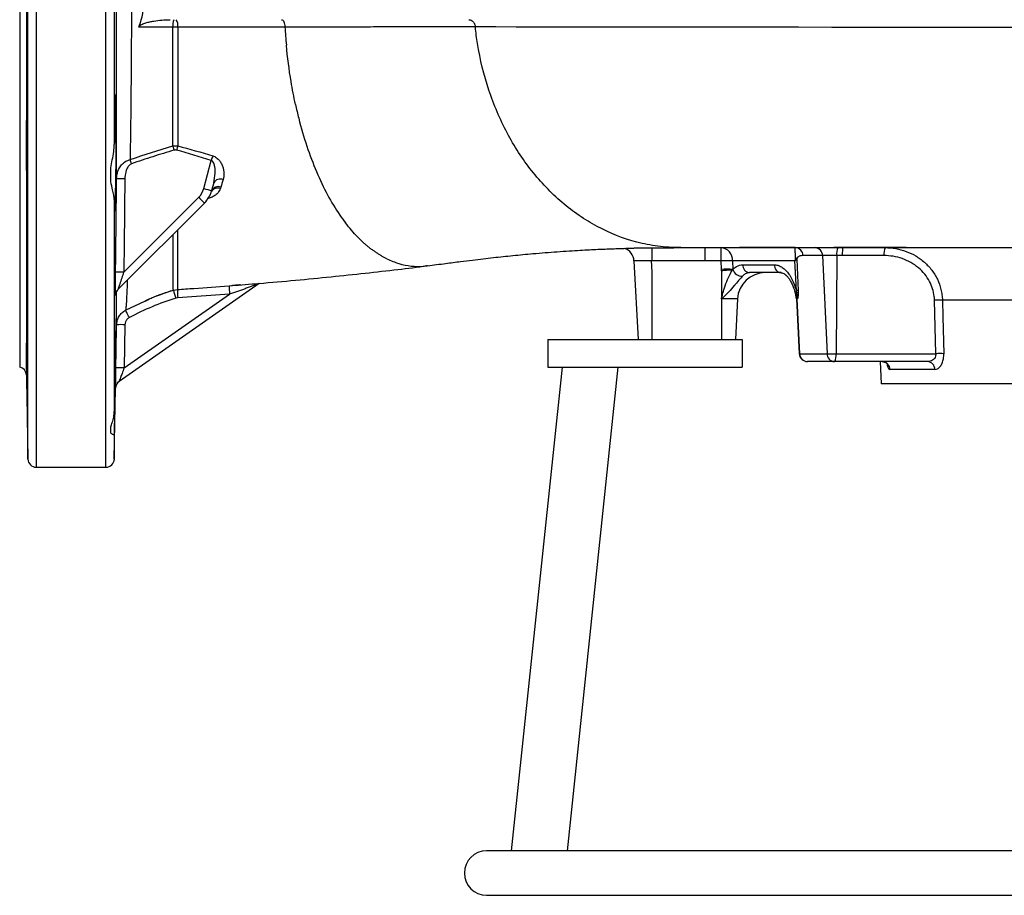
# Model space of a CAD drawing. Header units: millimetres. Extents: x 1681 to 3135, y 857 to 4238.
# Tile 1 of 8: x 1681 to 2390, y 857 to 1487. Entities that reach past the tile are written whole.
import ezdxf

# ---------------------------------------------------------------- set-up
doc = ezdxf.new("R2010")
doc.units = ezdxf.units.MM
doc.header["$LTSCALE"] = 2

msp = doc.modelspace()

# ---------------------------------------------------------------- linework, layer by layer
at = {"color": 8, "linetype": 'Continuous', "lineweight": 25}
for p, q in [((1693.38, 1845.17), (1693.38, 1165.17)), ((1743.59, 1165.17), (1743.59, 1845.11)), ((1687.38, 1171.07), (1687.38, 1839.28)), ((2157.25, 1323.17), (2156.45, 1323.17)), ((1757.67, 1278.13), (1771.49, 1284.66)), ((2240.8, 1286.22), (2240.38, 1286.22)), ((1686.33, 1250.42), (1686.33, 1231.39)), ((2242.45, 1246.86), (2242.76, 1246.86)), ((1749.58, 1188.96), (1749.58, 1171.07))]:
    msp.add_line(p, q, dxfattribs=at)
at = {"color": 7, "linetype": 'Continuous', "lineweight": 25}
for p, q in [((1681.48, 1773.17), (1681.48, 1237.17)), ((1749.58, 1613.05), (1749.58, 1397.3)), ((1686.33, 1605.47), (1686.33, 1404.88)), ((1795.29, 1481.85), (1791.69, 1481.85)), ((1686.33, 1395.96), (1686.33, 1254.12)), ((1813.91, 1365.69), (1819.32, 1385.88)), ((1746.98, 1370.49), (1746.98, 1380.47)), ((1821.12, 1369.78), (1819.63, 1364.22)), ((1826.27, 1366.69), (1825.95, 1365.67)), ((1749.58, 1357.86), (1749.58, 1205.3)), ((1814.46, 1355.25), (1752.17, 1292.97)), ((1756.41, 1305.54), (1810.29, 1359.42)), ((2136.48, 1323.17), (2136.48, 1313.7)), ((2186.26, 1313.7), (2186.26, 1323.17)), ((2239.59, 1323.17), (2199.42, 1323.17)), ((2270.19, 1323.17), (2267.28, 1323.17)), ((2304.23, 1323.17), (2270.19, 1323.17)), ((2123.52, 1313.7), (2126.48, 1257.17)), ((2136.01, 1314.11), (2136.48, 1305.17)), ((2174.44, 1313.7), (2136.48, 1313.7)), ((2186.26, 1313.7), (2174.44, 1313.7)), ((2186.43, 1307.51), (2186.26, 1313.7)), ((2239.4, 1313.7), (2194.44, 1313.7)), ((2194.44, 1313.7), (2194.61, 1307.51)), ((2201.84, 1310.86), (2224.5, 1310.86)), ((2240.41, 1292.37), (2239.4, 1313.7)), ((2259.19, 1317.49), (2245.18, 1317.49)), ((2269.41, 1317.49), (2259.19, 1317.49)), ((2259.19, 1317.49), (2262.49, 1246.86)), ((2269.41, 1317.49), (2268.93, 1246.86)), ((2273.36, 1317.49), (2269.41, 1317.49)), ((2303.45, 1317.49), (2273.36, 1317.49)), ((1974.55, 1310.2), (1974.94, 1310.26)), ((2136.48, 1305.17), (2136.48, 1257.17)), ((2186.48, 1306.5), (2186.43, 1307.51)), ((2186.48, 1306.5), (2186.48, 1286.22)), ((2194.61, 1307.51), (2194.59, 1307.45)), ((2229.4, 1305.17), (2206.75, 1305.17)), ((1853.7, 1297.42), (1753.03, 1226.93)), ((1756.66, 1236.66), (1832.55, 1289.8)), ((1792.05, 1292.52), (1794.93, 1293.07)), ((1792.05, 1292.52), (1792.05, 1292.81)), ((1832.55, 1289.8), (1795.26, 1287.16)), ((1832.14, 1295.69), (1834.71, 1295.9)), ((2240.76, 1290.72), (2240.41, 1292.37)), ((1750.48, 1288.87), (1750.41, 1288.8)), ((1795.26, 1287.16), (1793.82, 1286.89)), ((2198, 1286.22), (2186.48, 1286.22)), ((2186.48, 1286.22), (2186.48, 1257.17)), ((2198, 1286.22), (2196.48, 1257.17)), ((2240.38, 1286.22), (2242.45, 1246.86)), ((2240.8, 1286.22), (2242.76, 1246.86)), ((2241.25, 1286.22), (2240.8, 1286.22)), ((2340.78, 1246.86), (2339.82, 1285.27)), ((1757.2, 1267.7), (1756.66, 1236.66)), ((2061.48, 1257.17), (2201.48, 1257.17)), ((2061.48, 1257.17), (2061.48, 1237.17)), ((2201.48, 1257.17), (2201.48, 1237.17)), ((2242.76, 1246.86), (2262.49, 1246.86)), ((2248.45, 1241.17), (2248.44, 1241.17)), ((2267.83, 1241.17), (2248.45, 1241.17)), ((2262.49, 1246.86), (2268.93, 1246.86)), ((2268.15, 1241.17), (2267.83, 1241.17)), ((2334.93, 1241.17), (2268.15, 1241.17)), ((2268.93, 1246.86), (2340.78, 1246.86)), ((2300.64, 1241.17), (2301.48, 1225.17)), ((2071.82, 1237.17), (2035.25, 889.17)), ((2061.48, 1237.17), (2201.48, 1237.17)), ((2112.04, 1237.17), (2075.47, 889.17)), ((2340.03, 1235.49), (2307.84, 1235.49)), ((1686.33, 1231.39), (1687.38, 1171.07)), ((1749.58, 1171.07), (1750.48, 1222.12)), ((2521.48, 1225.17), (2301.48, 1225.17)), ((1746.98, 1190), (1746.98, 1194.14)), ((1693.38, 1165.17), (1743.59, 1165.17)), ((3105.48, 889.17), (2017.48, 889.17)), ((2017.48, 857.17), (3105.48, 857.17))]:
    msp.add_line(p, q, dxfattribs=at)
at = {"color": 8, "linetype": 'Continuous', "lineweight": 25, "flags": 128}
for points in [[(2406.48, 1481.49), (2373.02, 1481.51), (2340.04, 1481.55), (2315.02, 1481.59), (2290.38, 1481.62), (2265.97, 1481.66), (2242.03, 1481.69), (2211.01, 1481.72), (2180.94, 1481.76), (2151.96, 1481.79), (2123.36, 1481.82), (2096.06, 1481.85), (2070.18, 1481.88), (2054.12, 1481.89), (2038.71, 1481.91), (2024.02, 1481.92), (2009.38, 1481.94), (2009.38, 1481.94), (2009.38, 1481.94)], [(1750.54, 1222.91), (1750.53, 1222.82), (1750.48, 1222.12)]]:
    msp.add_lwpolyline(points, dxfattribs=at)
at = {"color": 7, "linetype": 'Continuous', "lineweight": 25, "flags": 128}
for points in [[(1792.66, 1393.32), (1792.54, 1393.72), (1792.42, 1394.11), (1792.31, 1394.51), (1792.2, 1394.89), (1792.09, 1395.27), (1791.98, 1395.64), (1791.88, 1395.99), (1791.78, 1396.34)], [(1762, 1383.49), (1761.86, 1383.9), (1761.72, 1384.3), (1761.58, 1384.69), (1761.44, 1385.08), (1761.31, 1385.46), (1761.18, 1385.83), (1761.05, 1386.19), (1760.93, 1386.53)], [(1810.29, 1359.42), (1811.1, 1358.6), (1811.89, 1357.82), (1812.61, 1357.1), (1813.24, 1356.47), (1813.76, 1355.95), (1814.14, 1355.56), (1814.38, 1355.33), (1814.46, 1355.25)], [(2240.63, 1314.8), (2241.44, 1297.52), (2241.69, 1292.37)], [(2345.52, 1285.27), (2345.82, 1273.29), (2346.49, 1246.86)], [(1760.4, 1272.92), (1759.88, 1273.91), (1759.38, 1274.86), (1758.92, 1275.74), (1758.51, 1276.52), (1758.17, 1277.16), (1757.91, 1277.66), (1757.74, 1277.99), (1757.67, 1278.13)], [(1750.72, 1236.68), (1750.93, 1248.68), (1751.26, 1267.72)]]:
    msp.add_lwpolyline(points, dxfattribs=at)
at = {"color": 7, "linetype": 'Continuous', "lineweight": 25}
for centre, radius, start, end in [((1803.56, 1483.06), 11.92, 159.81668, 185.82135), ((1787.64, 1483.01), 7.73, 351.31839, 32.55604), ((2121.81, 1304.86), 339.18, 164.34568, 164.87865), ((2123.82, 1287.7), 319.94, 161.50477, 162.12803), ((1754.52, 1247.74), 125.04, 88.80036, 91.5155), ((1825.76, 1367.27), 5.27, 66.71847, 151.55821), ((1800.39, 1369.32), 14, 314.99859, 345.00161), ((1859.03, 1528.48), 168.92, 254.50738, 256.51188), ((1800.31, 1369.39), 20, 314.99859, 345.00161), ((1823.93, 1360.89), 5.18, 67.06172, 151.03452), ((1824.31, 1361.83), 5.25, 68.02175, 152.92252), ((2113.53, 1313.17), 10, 3, 71.74527), ((2185.32, 1314.1), 9.12, 357.47638, 84.12539), ((2239.4, 1317.39), 5.78, 0.9477, 88.0832), ((2253.53, 1317.52), 5.66, 359.68086, 86.75715), ((2280.7, 1318.83), 11.37, 157.54433, 186.79242), ((2314.74, 1318.83), 11.37, 157.54478, 186.79138), ((2190.35, 1190.84), 122.93, 88.09328, 91.90672), ((2207.31, 1310.62), 5.47, 177.4765, 264.1248), ((2229.96, 1310.62), 5.47, 177.4765, 264.1248), ((2236.07, 1313.12), 4.86, 20.25256, 43.47832), ((1753.45, 1180.98), 124.6, 88.63876, 91.36354), ((2190.52, 1184.65), 122.93, 88.09329, 91.90671), ((2201.48, 1309.89), 7.31, 199.51746, 270.46376), ((2217.98, 1285.17), 20, 90, 177), ((1756.41, 1288.72), 6, 135.00234, 153.99209), ((1756.48, 1288.8), 5.99, 134.99231, 153.23852), ((2076.09, 1378.38), 296.73, 196.8178, 197.95683), ((1964.81, 1299.44), 170, 182.14999, 184.14184), ((1994.05, 1303.93), 162.12, 182.91153, 185.00016), ((2220.41, 1285.17), 20, 3, 18.86869), ((2243.11, 1288.91), 2.97, 142.46107, 161.48388), ((2219.85, 1285.18), 20.97, 2.84704, 12.87667), ((2241.05, 1254.47), 37.9, 89.03482, 90.96518), ((2239.33, 1285.47), 5.44, 63.68377, 74.80068), ((2342.67, 1211.25), 74.07, 87.7952, 92.2048), ((1753.9, 1162.47), 105.28, 88.20321, 91.43568), ((2248.44, 1247.17), 6, 183, 270), ((2248.6, 1247.01), 5.84, 181.48532, 268.61099), ((2268.15, 1246.83), 5.66, 179.68086, 266.75595), ((2257.64, 1245.51), 11.37, 337.54602, 6.79105), ((2301.93, 1235.26), 5.91, 2.1899, 89.27518), ((2334.48, 1235.64), 5.55, 358.40865, 85.29335), ((2343.63, 1173.13), 73.79, 87.78056, 92.21944), ((1680.33, 1231.29), 6, 1, 78.90219), ((1753.36, 1131.64), 105.08, 88.20008, 91.43881), ((1756.48, 1222.01), 6, 125.00022, 178.98115), ((1756.47, 1222.01), 6, 124.99887, 171.37377), ((1693.38, 1171.17), 6, 181, 270), ((1743.59, 1171.17), 6, 270, 359), ((2017.48, 873.17), 16, 90, 270)]:
    msp.add_arc(centre, radius, start, end, dxfattribs=at)
at = {"color": 8, "linetype": 'Continuous', "lineweight": 25}
for centre, start, end in [((1756.41, 1288.72), 153.9943, 179.25303), ((1756.48, 1288.8), 153.23108, 179.24248)]:
    msp.add_arc(centre, 6, start, end, dxfattribs=at)
at = {"color": 7, "linetype": 'Continuous', "lineweight": 25}
for points, knots in [([(1751.22, 1372.74), (1751.22, 1378.57), (1751.21, 1390.25), (1751.21, 1408.9), (1751.21, 1427.84), (1751.2, 1447), (1751.2, 1466.17), (1751.2, 1485.62), (1751.2, 1505.32), (1751.2, 1525.17), (1751.2, 1545.05), (1751.2, 1564.64), (1751.21, 1583.85), (1751.21, 1602.51), (1751.21, 1620.61), (1751.22, 1631.94), (1751.22, 1637.61)], [0, 0, 0, 0, 0.07384, 0.147822, 0.221661, 0.291126, 0.360832, 0.430537, 0.500001, 0.57103, 0.642319, 0.713608, 0.784641, 0.856383, 0.928256, 1, 1, 1, 1]), ([(1760.93, 1623.82), (1761.04, 1616.75), (1761.25, 1602.62), (1761.49, 1581.61), (1761.67, 1561.69), (1761.79, 1543.07), (1761.87, 1524.18), (1761.9, 1505.31), (1761.87, 1486.59), (1761.8, 1468.11), (1761.68, 1449.89), (1761.53, 1432.6), (1761.35, 1416.35), (1761.15, 1401.06), (1761.01, 1391.37), (1760.93, 1386.53)], [0, 0, 0, 0, 0.0978091, 0.1956167, 0.2715703, 0.3477972, 0.424022, 0.4999723, 0.5742469, 0.6487778, 0.723311, 0.7975882, 0.8650272, 0.9325598, 1, 1, 1, 1]), ([(1767.19, 1481.81), (1767.82, 1483.58), (1769.45, 1488.17), (1771, 1496.03), (1770.87, 1502.09), (1770.8, 1505.17)], [0, 0, 0, 0, 0.237645, 0.613068, 1, 1, 1, 1]), ([(1767.19, 1481.81), (1767.28, 1482.05), (1767.43, 1482.26), (1767.76, 1482.64), (1767.95, 1482.81), (1768.54, 1483.27), (1768.98, 1483.53), (1770.31, 1484.21), (1771.24, 1484.56), (1773.14, 1485.16), (1774.11, 1485.42), (1776.04, 1485.86), (1777.01, 1486.05), (1779.92, 1486.54), (1781.87, 1486.77), (1785.79, 1487.09), (1787.76, 1487.17), (1789.73, 1487.17)], [0, 0, 0, 0, 0.03125, 0.03125, 0.0625, 0.0625, 0.125, 0.125, 0.25, 0.25, 0.375, 0.375, 0.5, 0.5, 0.75, 0.75, 1, 1, 1, 1]), ([(1791.69, 1481.85), (1785.57, 1481.84), (1779.44, 1481.83), (1773.32, 1481.82), (1771.28, 1481.82), (1769.23, 1481.81), (1767.19, 1481.81)], [0.00000001, 0.00000001, 0.00000001, 0.00000001, 0.0092446, 0.0092446, 0.0092446, 0.01232939, 0.01232939, 0.01232939, 0.01232939]), ([(1791.78, 1396.34), (1791.77, 1402.87), (1791.75, 1416), (1791.72, 1437.12), (1791.7, 1459.11), (1791.69, 1474.24), (1791.69, 1481.85)], [0, 0, 0, 0, 0.247192, 0.497217, 0.747075, 1, 1, 1, 1]), ([(1795.29, 1481.85), (1795.28, 1474.33), (1795.27, 1459.19), (1795.26, 1437.29), (1795.24, 1416.1), (1795.22, 1402.98), (1795.21, 1396.38)], [0, 0, 0, 0, 0.249846, 0.5028185, 0.7499713, 1, 1, 1, 1]), ([(1872.38, 1481.89), (1868.7, 1481.89), (1857.64, 1481.88), (1838.74, 1481.87), (1816.69, 1481.86), (1802.05, 1481.85), (1795.29, 1481.85)], [0, 0, 0, 0, 0.148423, 0.44539, 0.743643, 1, 1, 1, 1]), ([(1870, 1487.17), (1870.29, 1487.17), (1870.58, 1487.04), (1871.13, 1486.52), (1871.38, 1486.14), (1871.81, 1485.18), (1871.99, 1484.6), (1872.26, 1483.31), (1872.35, 1482.61), (1872.38, 1481.89)], [0, 0, 0, 0, 0.25, 0.25, 0.5, 0.5, 0.75, 0.75, 1, 1, 1, 1]), ([(2009.38, 1481.94), (2009.09, 1481.94), (2008.8, 1481.94), (2008.22, 1481.94), (2007.36, 1481.94), (2005.32, 1481.94), (2001.2, 1481.94), (1997.59, 1481.94), (1990.24, 1481.93), (1985.2, 1481.93), (1974.82, 1481.93), (1969.49, 1481.93), (1961.26, 1481.93), (1958.48, 1481.93), (1952.85, 1481.92), (1949.99, 1481.92), (1941.33, 1481.92), (1935.44, 1481.92), (1926.42, 1481.91), (1923.39, 1481.91), (1917.25, 1481.91), (1914.16, 1481.91), (1904.78, 1481.9), (1898.44, 1481.9), (1888.78, 1481.9), (1885.53, 1481.89), (1880.63, 1481.89), (1878.17, 1481.89), (1875.28, 1481.89), (1874.04, 1481.89), (1873.21, 1481.89), (1872.79, 1481.89), (1872.38, 1481.89)], [0, 0, 0, 0, 0.007812, 0.007812, 0.015625, 0.03125, 0.0625, 0.125, 0.125, 0.25, 0.25, 0.375, 0.375, 0.4375, 0.4375, 0.5, 0.5, 0.625, 0.625, 0.6875, 0.6875, 0.75, 0.75, 0.875, 0.875, 0.9375, 0.9375, 0.96875, 0.984375, 0.992188, 0.992188, 1, 1, 1, 1]), ([(2004.77, 1487.17), (2005.33, 1487.17), (2005.89, 1487.04), (2006.93, 1486.53), (2007.42, 1486.15), (2008.26, 1485.2), (2008.61, 1484.63), (2009.13, 1483.35), (2009.3, 1482.65), (2009.38, 1481.94)], [0, 0, 0, 0, 0.25, 0.25, 0.5, 0.5, 0.75, 0.75, 1, 1, 1, 1]), ([(2156.45, 1323.17), (2151.15, 1323.17), (2140.69, 1323.87), (2120.44, 1327.85), (2096.62, 1337.33), (2071.12, 1354.92), (2049.22, 1377.83), (2031.47, 1405.18), (2018.28, 1436.09), (2011.86, 1462.35), (2009.8, 1477.92), (2009.38, 1481.94)], [0.3976726, 0.3976726, 0.3976726, 0.3976726, 0.4118626, 0.4260526, 0.4544325, 0.4828125, 0.5111924, 0.5395724, 0.5679523, 0.5963323, 0.6060914, 0.6060914, 0.6060914, 0.6060914]), ([(2157.25, 1323.17), (2162.07, 1323.17), (2171.87, 1323.17), (2187.52, 1323.17), (2204.83, 1323.17), (2223.63, 1323.17), (2243.9, 1323.17), (2265.54, 1323.17), (2288.47, 1323.17), (2312.6, 1323.17), (2337.98, 1323.17), (2364.65, 1323.17), (2392.67, 1323.17), (2421.66, 1323.17), (2450.67, 1323.17), (2478.68, 1323.17), (2505.1, 1323.17), (2529.83, 1323.17), (2552.75, 1323.17), (2573.7, 1323.17), (2592.54, 1323.17), (2609.26, 1323.17), (2624.69, 1323.17), (2639.78, 1323.17), (2655.36, 1323.17), (2673.48, 1323.17), (2694.19, 1323.17), (2717.49, 1323.17), (2741.52, 1323.17), (2766.11, 1323.17), (2790.99, 1323.17), (2815.66, 1323.17), (2839.67, 1323.17), (2862.66, 1323.17), (2884.44, 1323.17), (2904.85, 1323.17), (2923.7, 1323.17), (2939.99, 1323.17), (2953.92, 1323.17), (2965.71, 1323.17), (2976.12, 1323.17), (2984.44, 1323.17), (2990.82, 1323.17), (2995.67, 1323.17), (2999.59, 1323.17), (3002.85, 1323.17), (3005.56, 1323.18), (3007.88, 1323.19), (3009.86, 1323.21), (3011.66, 1323.25), (3013.41, 1323.32), (3014.95, 1323.4), (3016.19, 1323.49), (3017.39, 1323.58), (3019.7, 1323.78), (3023.34, 1324.21), (3028.87, 1325.06), (3036.49, 1326.69), (3045.72, 1329.46), (3053.95, 1332.75), (3060.58, 1335.96), (3065.67, 1338.76), (3070.59, 1341.79), (3075.76, 1345.34), (3081.14, 1349.51), (3086.82, 1354.5), (3092.6, 1360.32), (3098.6, 1367.33), (3104.58, 1375.66), (3110.31, 1385.42), (3115.45, 1396.69), (3119.7, 1409.53), (3122.4, 1424), (3124.83, 1439.83), (3126.83, 1457.08), (3128.08, 1471.12), (3128.38, 1479.4), (3128.46, 1481.46)], [0, 0, 0, 0, 0.017336, 0.035186, 0.053501, 0.07228, 0.091509, 0.111162, 0.131191, 0.151563, 0.172302, 0.193456, 0.215084, 0.237266, 0.259107, 0.27958, 0.298728, 0.316562, 0.33305, 0.34815, 0.361702, 0.373647, 0.384231, 0.395037, 0.406369, 0.41823, 0.434868, 0.452457, 0.471016, 0.490578, 0.511185, 0.532644, 0.554408, 0.576433, 0.598689, 0.621146, 0.643778, 0.666557, 0.685781, 0.705064, 0.724386, 0.743759, 0.758981, 0.773242, 0.786211, 0.797895, 0.809616, 0.819675, 0.828064, 0.834781, 0.839833, 0.84327, 0.843908, 0.844616, 0.846504, 0.849154, 0.852624, 0.858567, 0.865933, 0.873375, 0.877684, 0.881879, 0.885962, 0.890254, 0.89554, 0.900735, 0.906656, 0.913309, 0.920706, 0.928856, 0.937777, 0.947485, 0.958022, 0.969561, 0.982107, 0.995556, 1, 1, 1, 1]), ([(1749.58, 1357.86), (1749.59, 1357.17), (1749.6, 1356.52), (1749.62, 1355.3), (1749.64, 1354.72), (1749.67, 1353.14), (1749.69, 1352.25), (1749.74, 1351.18), (1749.75, 1350.87), (1749.78, 1350.33), (1749.8, 1350.1), (1749.84, 1349.57), (1749.88, 1349.41), (1749.93, 1349.43), (1749.95, 1349.48), (1749.98, 1349.69), (1750, 1349.84), (1750.06, 1350.42), (1750.09, 1350.98), (1750.15, 1352.1), (1750.17, 1352.52), (1750.21, 1353.44), (1750.23, 1353.94), (1750.29, 1355.58), (1750.33, 1356.82), (1750.39, 1358.91), (1750.41, 1359.64), (1750.45, 1361.19), (1750.47, 1362), (1750.53, 1364.52), (1750.56, 1366.31), (1750.62, 1369.15), (1750.63, 1370.12), (1750.67, 1372.12), (1750.68, 1373.15), (1750.73, 1376.29), (1750.76, 1378.44), (1750.82, 1382.83), (1750.84, 1385.07), (1750.88, 1389.66), (1750.9, 1391.94), (1750.93, 1396.47), (1750.94, 1398.72), (1750.95, 1402.08), (1750.96, 1403.19), (1750.96, 1405.36), (1750.96, 1406.43), (1750.96, 1409.58), (1750.96, 1411.61), (1750.95, 1414.53), (1750.94, 1415.49), (1750.93, 1417.33), (1750.92, 1418.22), (1750.91, 1419.95), (1750.9, 1420.78), (1750.88, 1422.38), (1750.87, 1423.14), (1750.84, 1425.31), (1750.82, 1426.61), (1750.78, 1428.32), (1750.76, 1428.86), (1750.73, 1429.85), (1750.72, 1430.29), (1750.67, 1431.51), (1750.63, 1432.13), (1750.58, 1432.81), (1750.56, 1432.99), (1750.53, 1433.26), (1750.51, 1433.35), (1750.45, 1433.48), (1750.41, 1433.37), (1750.35, 1432.94), (1750.33, 1432.75), (1750.29, 1432.28), (1750.27, 1431.99), (1750.21, 1431.01), (1750.17, 1430.19), (1750.11, 1428.7), (1750.09, 1428.16), (1750.06, 1426.99), (1750.04, 1426.36), (1749.98, 1424.38), (1749.95, 1422.92), (1749.89, 1420.53), (1749.88, 1419.7), (1749.84, 1417.96), (1749.83, 1417.06), (1749.78, 1414.28), (1749.75, 1412.34), (1749.71, 1409.29), (1749.7, 1408.26), (1749.67, 1406.14), (1749.66, 1405.05), (1749.62, 1401.77), (1749.6, 1399.55), (1749.58, 1397.3)], [0, 0, 0, 0, 0.015625, 0.015625, 0.03125, 0.03125, 0.0625, 0.0625, 0.078125, 0.078125, 0.09375, 0.09375, 0.125, 0.125, 0.140625, 0.140625, 0.15625, 0.15625, 0.1875, 0.1875, 0.203125, 0.203125, 0.21875, 0.21875, 0.25, 0.25, 0.265625, 0.265625, 0.28125, 0.28125, 0.3125, 0.3125, 0.328125, 0.328125, 0.34375, 0.34375, 0.375, 0.375, 0.40625, 0.40625, 0.4375, 0.4375, 0.46875, 0.46875, 0.484375, 0.484375, 0.5, 0.5, 0.53125, 0.53125, 0.546875, 0.546875, 0.5625, 0.5625, 0.578125, 0.578125, 0.59375, 0.59375, 0.625, 0.625, 0.640625, 0.640625, 0.65625, 0.65625, 0.6875, 0.6875, 0.703125, 0.703125, 0.71875, 0.71875, 0.75, 0.75, 0.765625, 0.765625, 0.78125, 0.78125, 0.8125, 0.8125, 0.828125, 0.828125, 0.84375, 0.84375, 0.875, 0.875, 0.890625, 0.890625, 0.90625, 0.90625, 0.9375, 0.9375, 0.953125, 0.953125, 0.96875, 0.96875, 1, 1, 1, 1]), ([(1879.94, 1426.22), (1880.68, 1422.85), (1884.75, 1405.57), (1894.36, 1376.64), (1906.93, 1353.32), (1914.6, 1342.74), (1916.01, 1340.91)], [0.50494147, 0.50494147, 0.50494147, 0.50494147, 0.51172625, 0.54010621, 0.56848616, 0.57473713, 0.57473713, 0.57473713, 0.57473713]), ([(1686.33, 1404.88), (1686.33, 1406.1), (1686.34, 1407.24), (1686.36, 1408.8), (1686.36, 1409.3), (1686.37, 1410.24), (1686.38, 1410.7), (1686.4, 1411.96), (1686.42, 1412.68), (1686.45, 1413.59), (1686.46, 1413.86), (1686.48, 1414.34), (1686.49, 1414.55), (1686.52, 1415.08), (1686.54, 1415.3), (1686.59, 1415.47), (1686.62, 1415.41), (1686.67, 1415.04), (1686.69, 1414.73), (1686.73, 1414.05), (1686.74, 1413.8), (1686.77, 1413.22), (1686.78, 1412.9), (1686.82, 1411.86), (1686.84, 1411.05), (1686.88, 1409.66), (1686.89, 1409.17), (1686.92, 1408.15), (1686.93, 1407.62), (1686.96, 1405.95), (1686.98, 1404.76), (1687.02, 1402.19), (1687.04, 1400.86), (1687.06, 1398.79), (1687.07, 1398.09), (1687.08, 1396.67), (1687.09, 1395.94), (1687.11, 1393.75), (1687.12, 1392.29), (1687.13, 1390.1), (1687.14, 1389.37), (1687.14, 1387.9), (1687.15, 1387.17), (1687.15, 1385.01), (1687.15, 1383.61), (1687.15, 1380.9), (1687.15, 1379.58), (1687.14, 1377.12), (1687.14, 1375.97), (1687.12, 1374.37), (1687.12, 1373.85), (1687.11, 1372.88), (1687.1, 1372.42), (1687.08, 1371.13), (1687.07, 1370.38), (1687.05, 1369.43), (1687.04, 1369.14), (1687.02, 1368.64), (1687.01, 1368.42), (1686.98, 1367.85), (1686.96, 1367.6), (1686.92, 1367.38), (1686.89, 1367.4), (1686.86, 1367.64), (1686.85, 1367.75), (1686.82, 1368.04), (1686.81, 1368.22), (1686.77, 1368.85), (1686.74, 1369.4), (1686.71, 1370.4), (1686.69, 1370.77), (1686.67, 1371.56), (1686.65, 1371.98), (1686.62, 1373.33), (1686.59, 1374.33), (1686.54, 1376.52), (1686.52, 1377.72), (1686.48, 1380.23), (1686.46, 1381.54), (1686.43, 1383.6), (1686.42, 1384.31), (1686.4, 1385.73), (1686.4, 1386.45), (1686.37, 1388.61), (1686.36, 1390.07), (1686.35, 1392.28), (1686.34, 1393.02), (1686.33, 1394.5), (1686.33, 1395.23), (1686.33, 1395.96)], [0, 0, 0, 0, 0.03125, 0.03125, 0.046875, 0.046875, 0.0625, 0.0625, 0.09375, 0.09375, 0.109375, 0.109375, 0.125, 0.125, 0.15625, 0.15625, 0.1875, 0.1875, 0.21875, 0.21875, 0.234375, 0.234375, 0.25, 0.25, 0.28125, 0.28125, 0.296875, 0.296875, 0.3125, 0.3125, 0.34375, 0.34375, 0.375, 0.375, 0.390625, 0.390625, 0.40625, 0.40625, 0.4375, 0.4375, 0.453125, 0.453125, 0.46875, 0.46875, 0.5, 0.5, 0.53125, 0.53125, 0.5625, 0.5625, 0.578125, 0.578125, 0.59375, 0.59375, 0.625, 0.625, 0.640625, 0.640625, 0.65625, 0.65625, 0.6875, 0.6875, 0.71875, 0.71875, 0.734375, 0.734375, 0.75, 0.75, 0.78125, 0.78125, 0.796875, 0.796875, 0.8125, 0.8125, 0.84375, 0.84375, 0.875, 0.875, 0.90625, 0.90625, 0.921875, 0.921875, 0.9375, 0.9375, 0.96875, 0.96875, 0.984375, 0.984375, 1, 1, 1, 1]), ([(1686.33, 1395.96), (1686.31, 1398.53), (1686.29, 1401.67), (1686.32, 1404.39), (1686.33, 1404.88)], [0, 0, 0, 0, 0.818659, 1, 1, 1, 1]), ([(1746.98, 1380.47), (1747.36, 1382.39), (1748.12, 1386.27), (1749.28, 1391.93), (1749.49, 1395.63), (1749.58, 1397.3)], [0, 0, 0, 0, 0.350151, 0.707159, 1, 1, 1, 1]), ([(1791.78, 1396.34), (1792.48, 1396.43), (1793.62, 1396.58), (1794.77, 1396.44), (1795.21, 1396.38)], [0, 0, 0, 0, 0.6133704, 1, 1, 1, 1]), ([(1792.66, 1393.32), (1787.51, 1391.79), (1777.23, 1388.72), (1767.07, 1385.24), (1762, 1383.49)], [0, 0, 0, 0, 0.500202, 1, 1, 1, 1]), ([(1794.37, 1393.34), (1794.15, 1393.39), (1793.58, 1393.51), (1793.01, 1393.39), (1792.66, 1393.32)], [0, 0, 0, 0, 0.388108, 1, 1, 1, 1]), ([(1820.41, 1389.19), (1820.89, 1389.04), (1821.36, 1388.85), (1822.25, 1388.4), (1822.68, 1388.14), (1823.48, 1387.57), (1823.85, 1387.26), (1824.54, 1386.6), (1824.86, 1386.25), (1825.75, 1385.19), (1826.24, 1384.43), (1827.06, 1382.88), (1827.39, 1382.09), (1827.91, 1380.51), (1828.1, 1379.72), (1828.36, 1378.13), (1828.42, 1377.35), (1828.45, 1375.04), (1828.26, 1373.55), (1827.84, 1372.11)], [0, 0, 0, 0, 0.0625, 0.0625, 0.125, 0.125, 0.1875, 0.1875, 0.25, 0.25, 0.375, 0.375, 0.5, 0.5, 0.625, 0.625, 0.75, 0.75, 1, 1, 1, 1]), ([(1751.22, 1372.74), (1751.28, 1373.69), (1751.45, 1376.37), (1752.81, 1380.1), (1755.35, 1383.56), (1758.08, 1385.67), (1760.17, 1386.3), (1760.93, 1386.53)], [0, 0, 0, 0, 0.1603435, 0.4532612, 0.6507158, 0.8721629, 1, 1, 1, 1]), ([(1762, 1383.49), (1761.61, 1383.31), (1760.47, 1382.75), (1759.15, 1381.03), (1757.77, 1378.05), (1757.21, 1375.19), (1757.15, 1373.16), (1757.14, 1372.75)], [0, 0, 0, 0, 0.103891, 0.306372, 0.507148, 0.901548, 1, 1, 1, 1]), ([(1821.12, 1369.78), (1821.59, 1372.07), (1822.36, 1375.82), (1822.13, 1380.63), (1821.39, 1383.57), (1820.48, 1385.12), (1819.72, 1385.72), (1819.4, 1385.85), (1819.32, 1385.88)], [0, 0, 0, 0, 0.419801, 0.687264, 0.844179, 0.941782, 0.986382, 1, 1, 1, 1]), ([(1749.58, 1357.86), (1749.5, 1358.89), (1749.32, 1360.98), (1748.23, 1365.12), (1747.45, 1368.5), (1746.98, 1370.49)], [0, 0, 0, 0, 0.2859, 0.578839, 1, 1, 1, 1]), ([(1750.48, 1305.54), (1750.53, 1309.54), (1750.77, 1329.54), (1751.02, 1351.94), (1751.19, 1370.34), (1751.22, 1372.74)], [0, 0, 0, 0, 0.178558, 0.892789, 1, 1, 1, 1]), ([(1825.95, 1365.67), (1825.42, 1364.55), (1824.68, 1363), (1822.7, 1361.14), (1820.7, 1359.8), (1818.4, 1358.79), (1816.9, 1358.35), (1816.4, 1358.2)], [0, 0, 0, 0, 0.3252412, 0.4488344, 0.6699871, 0.8913217, 1, 1, 1, 1]), ([(1939.11, 1318.89), (1938.79, 1319.1), (1938.15, 1319.52), (1937.18, 1320.17), (1936.22, 1320.85), (1935.25, 1321.55), (1934.29, 1322.27), (1933.33, 1323.02), (1932.36, 1323.79), (1931.4, 1324.59), (1930.43, 1325.41), (1929.47, 1326.25), (1928.51, 1327.12), (1927.55, 1328.01), (1926.59, 1328.93), (1925.63, 1329.87), (1925, 1330.52), (1924.68, 1330.84)], [0, 0, 0, 0, 0.064872, 0.130001, 0.195386, 0.261028, 0.326925, 0.393079, 0.45949, 0.526156, 0.593079, 0.660258, 0.727694, 0.795386, 0.863334, 0.931539, 1, 1, 1, 1]), ([(1945.77, 1315.13), (1945.45, 1315.28), (1944.81, 1315.6), (1943.86, 1316.1), (1942.91, 1316.61), (1941.96, 1317.15), (1941.01, 1317.71), (1940.06, 1318.28), (1939.43, 1318.69), (1939.11, 1318.89)], [0, 0, 0, 0, 0.142126, 0.284496, 0.427109, 0.569967, 0.713068, 0.856412, 1, 1, 1, 1]), ([(1974.95, 1310.08), (1979.31, 1310.66), (1987.37, 1311.74), (1998.15, 1313.12), (2007.12, 1314.24), (2014.94, 1315.17), (2024.64, 1316.28), (2036.62, 1317.55), (2049.02, 1318.71), (2059.66, 1319.6), (2068.39, 1320.26), (2076.78, 1320.83), (2084.49, 1321.3), (2091.33, 1321.66), (2096.88, 1321.93), (2101.88, 1322.15), (2106.49, 1322.33), (2111.37, 1322.5), (2116.39, 1322.66), (2120.06, 1322.77), (2122.67, 1322.87), (2123.86, 1322.92), (2124.56, 1322.95), (2125.12, 1322.99), (2125.52, 1323.03), (2125.76, 1323.06), (2125.89, 1323.1), (2125.83, 1323.11), (2125.81, 1323.11)], [0, 0, 0, 0, 0.077975, 0.143798, 0.197121, 0.244885, 0.291662, 0.381956, 0.476816, 0.535584, 0.59538, 0.656112, 0.712011, 0.76011, 0.803555, 0.833896, 0.870713, 0.90903, 0.93678, 0.963875, 0.97415, 0.978047, 0.981406, 0.984609, 0.988092, 0.992204, 0.997167, 1, 1, 1, 1]), ([(2125.82, 1323.11), (2126.85, 1323.11), (2130.87, 1323.12), (2138.26, 1323.13), (2148.49, 1323.14), (2160.03, 1323.16), (2172.79, 1323.16), (2181.38, 1323.17), (2185.9, 1323.17)], [0, 0, 0, 0, 0.048837, 0.190325, 0.356275, 0.546464, 0.760895, 1, 1, 1, 1]), ([(2174.44, 1323.17), (2174.44, 1323.17), (2174.44, 1322.93), (2174.44, 1321.99), (2174.44, 1321.3), (2174.44, 1319.56), (2174.44, 1318.51), (2174.44, 1316.21), (2174.44, 1314.96), (2174.44, 1313.7)], [0, 0, 0, 0, 0.25, 0.25, 0.5, 0.5, 0.75, 0.75, 1, 1, 1, 1]), ([(2239.59, 1323.17), (2239.5, 1323.17), (2239.44, 1323.07), (2239.35, 1322.65), (2239.33, 1322.32), (2239.34, 1321.58), (2239.34, 1321.3), (2239.37, 1320.64), (2239.39, 1320.26), (2239.43, 1319.39), (2239.46, 1318.9), (2239.51, 1318.06), (2239.52, 1317.77), (2239.56, 1317.14), (2239.58, 1316.81), (2239.59, 1316.46)], [0, 0, 0, 0, 0.25, 0.25, 0.5, 0.5, 0.625, 0.625, 0.75, 0.75, 0.875, 0.875, 0.9375, 0.9375, 1, 1, 1, 1]), ([(2274.14, 1323.17), (2274.04, 1323.17), (2273.94, 1323.03), (2273.76, 1322.46), (2273.67, 1322.05), (2273.53, 1321), (2273.47, 1320.37), (2273.38, 1319), (2273.36, 1318.25), (2273.36, 1317.49)], [0, 0, 0, 0, 0.25, 0.25, 0.5, 0.5, 0.75, 0.75, 1, 1, 1, 1]), ([(2304.23, 1323.17), (2306.83, 1323.17), (2309.38, 1322.95), (2314.42, 1322.06), (2316.9, 1321.39), (2321.77, 1319.6), (2324.08, 1318.51), (2328.48, 1315.9), (2330.56, 1314.4), (2334.47, 1310.95), (2336.22, 1309.07), (2338.56, 1306), (2339.29, 1304.94), (2340.31, 1303.28), (2340.63, 1302.72), (2341.26, 1301.58), (2341.56, 1300.99), (2342.98, 1298.04), (2343.85, 1295.6), (2344.78, 1291.81), (2345.02, 1290.52), (2345.38, 1287.91), (2345.48, 1286.59), (2345.52, 1285.27)], [0, 0, 0, 0, 0.125, 0.125, 0.25, 0.25, 0.375, 0.375, 0.5, 0.5, 0.625, 0.625, 0.6875, 0.6875, 0.71875, 0.71875, 0.75, 0.75, 0.875, 0.875, 0.9375, 0.9375, 1, 1, 1, 1]), ([(2136.04, 1313.7), (2135.23, 1313.7), (2132.98, 1313.7), (2129.47, 1313.7), (2126.18, 1313.7), (2123.95, 1313.7), (2123.66, 1313.7), (2123.52, 1313.7)], [0, 0, 0, 0, 0.121975, 0.341481, 0.560988, 0.780494, 1, 1, 1, 1]), ([(2136.01, 1314.11), (2136.16, 1313.98), (2136.32, 1313.84), (2136.47, 1313.7), (2136.48, 1313.7)], [0, 0, 0, 0, 0.948245, 1, 1, 1, 1]), ([(2194.61, 1307.51), (2195.51, 1308.32), (2197.75, 1310.29), (2200.32, 1310.65), (2201.84, 1310.86)], [0, 0, 0, 0, 0.405723, 1, 1, 1, 1]), ([(2224.5, 1310.86), (2224.88, 1310.84), (2226.16, 1310.79), (2228.34, 1310.15), (2230.95, 1308.6), (2233.4, 1306.29), (2235.68, 1303.28), (2237.7, 1299.58), (2239.24, 1295.83), (2240.08, 1293.36), (2240.41, 1292.37)], [0, 0, 0, 0, 0.058401, 0.195909, 0.333433, 0.470688, 0.607985, 0.755049, 0.902338, 1, 1, 1, 1]), ([(2239.59, 1316.46), (2239.59, 1315.56), (2239.58, 1314.64), (2239.41, 1313.71), (2239.4, 1313.7)], [0, 0, 0, 0, 0.990508, 1, 1, 1, 1]), ([(2240.63, 1314.8), (2240.28, 1314.44), (2239.93, 1314.08), (2239.41, 1313.7), (2239.4, 1313.7)], [0, 0, 0, 0, 0.9904996, 1, 1, 1, 1]), ([(2245.18, 1317.49), (2244.25, 1317.41), (2242.86, 1317.3), (2241.42, 1316.28), (2240.82, 1315.41), (2240.65, 1314.89), (2240.63, 1314.8)], [0, 0, 0, 0, 0.5546191, 0.8324031, 0.9721318, 1, 1, 1, 1]), ([(2339.82, 1285.27), (2339.77, 1286.2), (2339.62, 1289.02), (2338.59, 1293.65), (2336.32, 1299.13), (2332.88, 1304.25), (2328.31, 1308.88), (2322.85, 1312.65), (2316.7, 1315.42), (2310.17, 1317.16), (2305.69, 1317.38), (2303.45, 1317.49)], [0, 0, 0, 0, 0.051681, 0.1569, 0.262153, 0.38039, 0.498709, 0.624142, 0.749644, 0.874812, 1, 1, 1, 1]), ([(1750.41, 1288.8), (1750.4, 1288.91), (1750.38, 1289.12), (1750.37, 1291.01), (1750.38, 1294.49), (1750.42, 1299.62), (1750.46, 1303.61), (1750.48, 1305.54)], [0, 0, 0, 0, 0.13886, 0.277081, 0.471269, 0.743955, 1, 1, 1, 1]), ([(1756.41, 1305.54), (1755.91, 1304.1), (1754.91, 1301.18), (1753.63, 1297.42), (1752.73, 1294.74), (1752.31, 1293.44), (1752.17, 1293), (1752.17, 1292.98), (1752.17, 1292.97)], [0, 0, 0, 0, 0.292893, 0.590405, 0.780191, 0.896636, 0.95949, 1, 1, 1, 1]), ([(1833.88, 1295.86), (1840.48, 1296.37), (1856.04, 1297.58), (1879.99, 1299.72), (1905.55, 1302.19), (1930.12, 1304.78), (1953.26, 1307.4), (1967.63, 1309.18), (1974.57, 1310.04)], [0, 0, 0, 0, 0.132041, 0.311259, 0.488722, 0.664326, 0.837944, 1, 1, 1, 1]), ([(2194.52, 1307.39), (2194.2, 1307.29), (2193.25, 1306.99), (2191.01, 1306.87), (2188.53, 1306.66), (2186.97, 1306.54), (2186.51, 1306.51), (2186.48, 1306.5)], [0, 0, 0, 0, 0.170329, 0.503012, 0.854635, 0.989563, 1, 1, 1, 1]), ([(2186.48, 1286.22), (2186.49, 1286.23), (2186.54, 1286.43), (2186.82, 1287.53), (2187.39, 1289.7), (2188.53, 1293.72), (2190.24, 1298.87), (2192.52, 1303.95), (2193.99, 1306.48), (2194.52, 1307.39)], [0, 0, 0, 0, 0.001926, 0.02584, 0.14458, 0.28708, 0.557578, 0.841299, 1, 1, 1, 1]), ([(2194.59, 1307.45), (2194.58, 1307.44), (2194.56, 1307.42), (2194.54, 1307.4), (2194.52, 1307.39)], [0, 0, 0, 0, 0.29852, 1, 1, 1, 1]), ([(2206.75, 1305.17), (2205.62, 1305.01), (2203.71, 1304.73), (2202.17, 1303.2), (2201.54, 1302.57)], [0, 0, 0, 0, 0.589748, 1, 1, 1, 1]), ([(2229.45, 1305.13), (2229.67, 1305.13), (2230.14, 1305.14), (2231.2, 1304.71), (2232.49, 1303.85), (2233.93, 1302.43), (2235.43, 1300.44), (2236.85, 1297.94), (2238.18, 1294.99), (2238.92, 1292.79), (2239.3, 1291.68)], [0, 0, 0, 0, 0.1135179, 0.2418085, 0.3581309, 0.4844629, 0.6064437, 0.7360518, 0.8665215, 1, 1, 1, 1]), ([(1853.7, 1297.42), (1853.63, 1297.37), (1853.52, 1297.31), (1853.26, 1297.18), (1853.1, 1297.11), (1852.6, 1296.88), (1852.22, 1296.73), (1851.42, 1296.41), (1851.01, 1296.25), (1850.16, 1295.92), (1849.72, 1295.76), (1848.4, 1295.28), (1847.5, 1294.95), (1845.68, 1294.3), (1844.76, 1293.97), (1841.98, 1293), (1840.11, 1292.36), (1836.34, 1291.08), (1834.44, 1290.44), (1832.55, 1289.8)], [0, 0, 0, 0, 0.03125, 0.03125, 0.0625, 0.0625, 0.125, 0.125, 0.1875, 0.1875, 0.25, 0.25, 0.375, 0.375, 0.5, 0.5, 0.75, 0.75, 1, 1, 1, 1]), ([(2201.54, 1302.57), (2200.92, 1301.87), (2199.48, 1300.25), (2197.28, 1297.68), (2194.66, 1294.55), (2192.15, 1291.67), (2189.38, 1288.92), (2187.84, 1287.47), (2187.26, 1286.94), (2186.95, 1286.65), (2186.75, 1286.46), (2186.58, 1286.31), (2186.49, 1286.23), (2186.48, 1286.22)], [0, 0, 0, 0, 0.166023, 0.385075, 0.429745, 0.692312, 0.870343, 0.931238, 0.962301, 0.971428, 0.984125, 0.998256, 1, 1, 1, 1]), ([(1750.52, 1289.39), (1750.52, 1289.38), (1750.52, 1289.36), (1750.52, 1289.43), (1750.54, 1289.61), (1750.6, 1290.02), (1750.76, 1290.69), (1751.01, 1291.21), (1751.14, 1291.49)], [0, 0, 0, 0, 0.031689, 0.19448, 0.315043, 0.434684, 0.692014, 1, 1, 1, 1]), ([(1751.26, 1267.72), (1751.26, 1268.3), (1751.26, 1269.45), (1751.26, 1273.44), (1751.25, 1278.99), (1751.25, 1284.95), (1751.25, 1289.73), (1751.24, 1291.58)], [0, 0, 0, 0, 0.22286, 0.447472, 0.657218, 0.866965, 1, 1, 1, 1]), ([(1771.43, 1284.77), (1771.98, 1285.03), (1773.27, 1285.67), (1776.03, 1286.92), (1779.53, 1288.37), (1783.47, 1289.85), (1787.8, 1291.33), (1790.71, 1292.23), (1792.26, 1292.7)], [0, 0, 0, 0, 0.1156341, 0.2760233, 0.4350885, 0.6032284, 0.789298, 1, 1, 1, 1]), ([(1771.49, 1284.66), (1772.48, 1285.13), (1779.1, 1288.32), (1786.1, 1290.59), (1792.05, 1292.52)], [0, 0, 0, 0, 0.150191, 1, 1, 1, 1]), ([(1794.93, 1293.07), (1798.92, 1293.32), (1811.33, 1294.13), (1823.73, 1295.06), (1832.14, 1295.69)], [0, 0, 0, 0, 0.32171, 1, 1, 1, 1]), ([(1840.27, 1296.37), (1839.86, 1296.33), (1838.04, 1296.17), (1836.16, 1296.02), (1834.71, 1295.9)], [0, 0, 0, 0, 0.224375, 1, 1, 1, 1]), ([(2241.25, 1286.22), (2241.19, 1286.78), (2241.05, 1288.13), (2240.57, 1289.22), (2240.3, 1289.85)], [0, 0, 0, 0, 0.418685, 1, 1, 1, 1]), ([(2241.25, 1286.22), (2241.25, 1286.23), (2241.27, 1286.9), (2241.19, 1288.31), (2240.95, 1289.81), (2240.78, 1290.61), (2240.76, 1290.72)], [0, 0, 0, 0, 0.009138, 0.452225, 0.926193, 1, 1, 1, 1]), ([(2241.74, 1290.34), (2241.74, 1290.21), (2241.73, 1289.27), (2241.63, 1287.76), (2241.39, 1286.62), (2241.25, 1286.23), (2241.25, 1286.22)], [0, 0, 0, 0, 0.084829, 0.601035, 0.992547, 1, 1, 1, 1]), ([(2241.69, 1292.37), (2241.7, 1292.03), (2241.72, 1291.69), (2241.74, 1291.02), (2241.74, 1290.68), (2241.74, 1290.34)], [0, 0, 0, 0, 0.5, 0.5, 1, 1, 1, 1]), ([(1793.82, 1286.89), (1788.07, 1284.93), (1776.62, 1281.01), (1765.79, 1275.61), (1760.4, 1272.92)], [0, 0, 0, 0, 0.501998, 1, 1, 1, 1]), ([(1751.26, 1267.72), (1751.28, 1268.8), (1751.44, 1269.85), (1751.89, 1271.39), (1752.08, 1271.9), (1752.51, 1272.87), (1752.76, 1273.35), (1753.59, 1274.7), (1754.28, 1275.55), (1755.45, 1276.64), (1755.86, 1276.98), (1756.73, 1277.6), (1757.19, 1277.88), (1757.67, 1278.13)], [0, 0, 0, 0, 0.25, 0.25, 0.375, 0.375, 0.5, 0.5, 0.75, 0.75, 0.875, 0.875, 1, 1, 1, 1]), ([(1750.89, 1272.41), (1750.89, 1272.45), (1750.87, 1272.59), (1750.81, 1271.62), (1750.72, 1269.49), (1750.61, 1266.2), (1750.5, 1261.89), (1750.38, 1256.71), (1750.25, 1250.78), (1750.13, 1244.28), (1750.01, 1237.38), (1749.9, 1230.29), (1749.8, 1223.21), (1749.71, 1216.59), (1749.64, 1210.53), (1749.6, 1207.04), (1749.58, 1205.3)], [0, 0, 0, 0, 0.026515, 0.102619, 0.178731, 0.254843, 0.33097, 0.407097, 0.483234, 0.559372, 0.635513, 0.711655, 0.787791, 0.863929, 0.931965, 1, 1, 1, 1]), ([(1749.58, 1188.96), (1749.6, 1189.38), (1749.64, 1190.21), (1749.72, 1192.8), (1749.81, 1196.41), (1749.91, 1201.05), (1750.02, 1206.54), (1750.14, 1212.71), (1750.27, 1219.38), (1750.39, 1226.37), (1750.51, 1233.48), (1750.63, 1240.51), (1750.73, 1247.25), (1750.82, 1254.04), (1750.9, 1260.04), (1750.94, 1264.99), (1750.96, 1268.59), (1750.96, 1271.17), (1750.94, 1271.92), (1750.93, 1272.3)], [0, 0, 0, 0, 0.055196, 0.110392, 0.168731, 0.22707, 0.285416, 0.343762, 0.402115, 0.460467, 0.518823, 0.577179, 0.635531, 0.693885, 0.766689, 0.825017, 0.883344, 0.941672, 1, 1, 1, 1]), ([(1760.4, 1272.92), (1760.31, 1272.86), (1759.62, 1272.49), (1758.51, 1271.51), (1757.44, 1269.73), (1757.28, 1268.38), (1757.2, 1267.7)], [0, 0, 0, 0, 0.051095, 0.36709, 0.683555, 1, 1, 1, 1]), ([(1686.33, 1254.12), (1686.34, 1254.37), (1686.37, 1254.87), (1686.47, 1252.21), (1686.6, 1247.29), (1686.74, 1240.43), (1686.88, 1232.47), (1687.01, 1224.29), (1687.1, 1216.81), (1687.15, 1210.89), (1687.16, 1207.18), (1687.13, 1206.11), (1687.05, 1207.79), (1686.94, 1212.04), (1686.81, 1218.37), (1686.66, 1226.08), (1686.53, 1234.3), (1686.41, 1242.06), (1686.35, 1247.41), (1686.33, 1249.72), (1686.33, 1250.42)], [0, 0, 0, 0, 0.056635, 0.114015, 0.171401, 0.228796, 0.286196, 0.343596, 0.40099, 0.458376, 0.515756, 0.573132, 0.630509, 0.687892, 0.745282, 0.802679, 0.860079, 0.917478, 0.974869, 1, 1, 1, 1]), ([(1686.33, 1250.42), (1686.31, 1251.73), (1686.29, 1253.33), (1686.32, 1254), (1686.33, 1254.12)], [0, 0, 0, 0, 0.818659, 1, 1, 1, 1]), ([(2302.05, 1241.15), (2302.09, 1241.16), (2302.72, 1241.25), (2303.87, 1240.89), (2305.09, 1240.22), (2305.76, 1239.54), (2306.01, 1239.14), (2305.99, 1239.18), (2305.99, 1239.19)], [0, 0, 0, 0, 0.022703, 0.29326, 0.522341, 0.725923, 0.917273, 1, 1, 1, 1]), ([(2340.78, 1246.86), (2340.76, 1246.34), (2340.75, 1245.72), (2340.42, 1244.56), (2339.77, 1243.35), (2338.39, 1242.1), (2336.71, 1241.31), (2335.5, 1241.22), (2334.93, 1241.17)], [0, 0, 0, 0, 0.144236, 0.173126, 0.35406, 0.555578, 0.789829, 1, 1, 1, 1]), ([(2340.03, 1235.49), (2340.66, 1235.58), (2342.01, 1235.77), (2343.89, 1237.4), (2345.4, 1239.96), (2346.38, 1243.2), (2346.45, 1245.64), (2346.49, 1246.86)], [0, 0, 0, 0, 0.190883, 0.409912, 0.61033, 0.80454, 1, 1, 1, 1]), ([(1750.48, 1222.12), (1750.48, 1222.14), (1750.48, 1222.23), (1750.5, 1223.47), (1750.55, 1226.44), (1750.62, 1230.94), (1750.69, 1234.65), (1750.72, 1236.68)], [0, 0, 0, 0, 0.073517, 0.270604, 0.466529, 0.706878, 1, 1, 1, 1]), ([(1756.66, 1236.66), (1756.16, 1235.32), (1755.27, 1232.92), (1754.16, 1229.95), (1753.48, 1228.12), (1753.17, 1227.29), (1753.05, 1226.97), (1753.04, 1226.94), (1753.03, 1226.93)], [0, 0, 0, 0, 0.330079, 0.585395, 0.773367, 0.879822, 0.941276, 1, 1, 1, 1]), ([(1746.98, 1194.14), (1747.36, 1195.19), (1748.12, 1197.32), (1749.28, 1201.11), (1749.49, 1204), (1749.58, 1205.3)], [0, 0, 0, 0, 0.350153, 0.707158, 1, 1, 1, 1]), ([(1749.58, 1188.96), (1749.57, 1188.76), (1749.46, 1188.63), (1749.12, 1188.53), (1748.88, 1188.54), (1748.36, 1188.72), (1748.07, 1188.88), (1747.5, 1189.34), (1747.22, 1189.64), (1746.98, 1190)], [0, 0, 0, 0, 0.25, 0.25, 0.5, 0.5, 0.75, 0.75, 1, 1, 1, 1])]:
    msp.add_open_spline(points, degree=3, knots=knots, dxfattribs=at)
for points in [[(1872.38, 1481.89), (1872.64, 1477.55), (1872.97, 1473.23), (1873.37, 1468.93)], [(1876.77, 1442.72), (1875.34, 1451.28), (1874.2, 1460.05), (1873.37, 1468.93)], [(1879.94, 1426.22), (1878.76, 1431.62), (1877.7, 1437.13), (1876.77, 1442.72)], [(1760.93, 1386.53), (1771.12, 1390.1), (1781.42, 1393.33), (1791.78, 1396.34)], [(1795.21, 1396.38), (1803.67, 1394.2), (1812.06, 1391.77), (1820.41, 1389.19)], [(1819.32, 1385.88), (1811.06, 1388.55), (1802.75, 1391.07), (1794.37, 1393.34)], [(1757.14, 1372.75), (1756.93, 1350.35), (1756.68, 1327.95), (1756.41, 1305.54)], [(1827.84, 1372.11), (1827.31, 1370.28), (1826.79, 1368.48), (1826.27, 1366.69)], [(1924.68, 1330.84), (1921.7, 1333.9), (1918.81, 1337.26), (1916.01, 1340.91)], [(2319.42, 1323.17), (2314.01, 1323.17), (2308.95, 1323.17), (2304.23, 1323.17)]]:
    msp.add_open_spline(points, degree=3, dxfattribs=at)
at = {"color": 8, "linetype": 'Continuous', "lineweight": 25}
for points, knots in [([(1792.05, 1292.81), (1792.05, 1293.17), (1792.03, 1293.98), (1792.01, 1297.98), (1791.99, 1303.55), (1791.97, 1310.08), (1791.95, 1318.21), (1791.93, 1325.7), (1791.92, 1331.08), (1791.92, 1332.71)], [0, 0, 0, 0, 0.158641, 0.349169, 0.49352, 0.637871, 0.78644, 0.93501, 1, 1, 1, 1]), ([(1795.08, 1335.87), (1795.07, 1333.24), (1795.06, 1326.97), (1795.05, 1318.78), (1795.02, 1310.74), (1795.01, 1304.12), (1794.98, 1298.5), (1794.96, 1294.3), (1794.94, 1293.48), (1794.93, 1293.07)], [0, 0, 0, 0, 0.097561, 0.232631, 0.367701, 0.5067, 0.645699, 0.821783, 1, 1, 1, 1]), ([(1945.77, 1315.13), (1948.64, 1313.88), (1954.39, 1311.38), (1963.15, 1309.78), (1969.89, 1309.35), (1973.67, 1310.04), (1974.55, 1310.2)], [0, 0, 0, 0, 0.304184, 0.607254, 0.90913, 1, 1, 1, 1]), ([(1758.94, 1299.73), (1758.9, 1298.7), (1758.76, 1294.77), (1758.52, 1289.46), (1758.23, 1283.91), (1757.94, 1279.94), (1757.76, 1278.74), (1757.67, 1278.13)], [0, 0, 0, 0, 0.080741, 0.307122, 0.533502, 0.765855, 1, 1, 1, 1]), ([(2240.3, 1289.85), (2239.97, 1290.29), (2239.58, 1290.81), (2239.38, 1291.56), (2239.34, 1291.69)], [0, 0, 0, 0, 0.825157, 1, 1, 1, 1]), ([(1750.52, 1289.42), (1750.52, 1289.33), (1750.5, 1288.92), (1750.49, 1288.89), (1750.48, 1288.87)], [0, 0, 0, 0, 0.225212, 1, 1, 1, 1]), ([(2404.27, 1285.27), (2402.49, 1285.27), (2396.62, 1285.27), (2387.11, 1285.27), (2375.79, 1285.27), (2365, 1285.27), (2354.8, 1285.27), (2348.61, 1285.27), (2345.52, 1285.27)], [0, 0, 0, 0, 0.077893, 0.256985, 0.441405, 0.625826, 0.812913, 1, 1, 1, 1]), ([(2305.73, 1239.12), (2305.77, 1238.95), (2306.05, 1237.54), (2306.78, 1236.01), (2307.48, 1235.66), (2307.84, 1235.49)], [0, 0, 0, 0, 0.066174, 0.534657, 1, 1, 1, 1])]:
    msp.add_open_spline(points, degree=3, knots=knots, dxfattribs=at)

doc.saveas('drawing.dxf')
